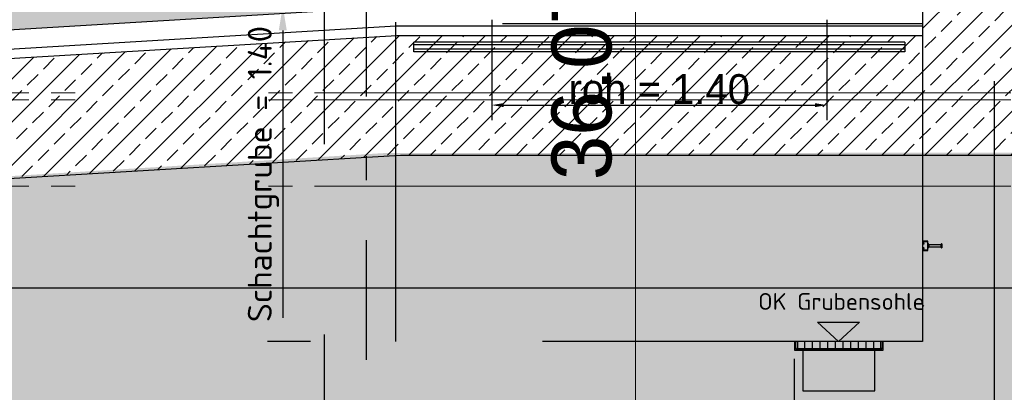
# Model space of a CAD drawing. Extents: x -805 to 3526, y -961 to 1039.
# Tile 190 of 256: x 982.23 to 986.34, y 30.06 to 31.62. Entities that reach past the tile are written whole.
import ezdxf
from ezdxf.enums import TextEntityAlignment as Align

# ---------------------------------------------------------------- set-up
doc = ezdxf.new("R2010")
doc.units = 0
for name, pattern in [('_Ebene_', [4, 2, -1, 0, -1]), ('ACAD_ISO10W100', [18, 12, -3, 0, -3]), ('AUSGEZOGEN', [2, 1, 1]), ('P-HP-Dorsten 2022 - Schnitt - Schnitt 9 rechts der Rampe$0$_Ebene_', [4, 2, -1, 0, -1]), ('STRICHPUNKT', [1, 0.5, -0.25, 0, -0.25]), ('VERDECKT2', [4.7625, 3.175, -1.5875])]:
    doc.linetypes.add(name, pattern=pattern)
doc.layers.get('0').update_dxf_attribs({"color": 251})
for name, color, linetype, lineweight in [('A-FLOR-LEVL', 51, 'Continuous', 5), ('EB-2273S-Q-ACHSE', 7, 'STRICHPUNKT', 25), ('EB-2273S-Q-BAL-LIN', 7, 'Continuous', 25), ('EB-2273S-Q-LOT-LIN', 7, 'Continuous', 18), ('EB-2273S-Q-LOT-TXT', 7, 'Continuous', 25), ('P-HP-Dorsten 2022 - Schnitt - Schnitt 9 rechts der Rampe$0$A-FLOR-LEVL', 51, 'Continuous', 5), ('TTK-B-Bestand', 252, 'Continuous', 35), ('TTK-P-Aufzug vorne', 251, 'Continuous', 25), ('TTK-P-Treppe oben', 12, 'Continuous', 25), ('TTK-P-Treppe unten', 12, 'Continuous', 25), ('VA_NEUBAU_TXT_025', 12, 'Continuous', 25)]:
    doc.layers.add(name, color=color, linetype=linetype, lineweight=lineweight)
for name, color, linetype in [('TTK-P-Bahnsteig', 12, 'Continuous'), ('TTK-P-Bodenaustausch', 162, 'Continuous'), ('TTK-P-Planung', 12, 'Continuous'), ('TTK-P-QP Block', 162, 'Continuous'), ('TTK-P-Schraffur', 42, 'Continuous'), ('TTK-P-TEXT', 12, 'AUSGEZOGEN'), ('TTK-P-Verm', 251, 'Continuous'), ('TTK-QP-links', 250, 'Continuous'), ('TTK-QP-rechts', 251, 'Continuous'), ('TTK-Schnittlinien 200', 3, 'Continuous')]:
    doc.layers.add(name, color=color, linetype=linetype)
doc.styles.add('AKG DIN 6776', font='AKG_DIN67.TTF')
doc.styles.add('AKGDIN6776', font='AKG_DIN67.TTF', dxfattribs={"height": 2.5})
doc.styles.add('iso', font='isocpeur.ttf')
doc.styles.add('k_isocp', font='k_isocp.shx')
doc.styles.add('Notiztext (DIN)', font='isocpeur.ttf')
doc.styles.add('PROVI', font='PROVI.SHX')
doc.dimstyles.new('TTK', dxfattribs={"dimtxt": 2.5, "dimasz": 2.5, "dimexe": 3.5, "dimexo": 0.1, "dimgap": 1, "dimtad": 1, "dimzin": 0, "dimtxsty": 'AKG DIN 6776', "dimblk": 'OBLIQUE', "dimcen": -0.09, "dimdle": 3, "dimclrd": 256, "dimclre": 256, "dimclrt": 256, "dimadec": 3, "dimazin": 0, "dimtfac": 1, "dimtofl": 0, "dimtmove": 0, "dimatfit": 3, "dimldrblk": 'OBLIQUE', "dimfxl": 7, "dimfxlon": 1, "dimtolj": 1, "dimtzin": 0, "dimlwd": -1, "dimlwe": -1, "dimarcsym": 0})
doc.dimstyles.new('TTK$6', dxfattribs={"dimtxt": 2.5, "dimasz": 2.5, "dimexe": 3.5, "dimexo": 0.1, "dimgap": 1, "dimtad": 1, "dimzin": 0, "dimtxsty": 'AKG DIN 6776', "dimblk": 'OBLIQUE', "dimcen": -0.09, "dimdle": 3, "dimse1": 1, "dimse2": 1, "dimclrd": 256, "dimclre": 256, "dimclrt": 256, "dimadec": 3, "dimazin": 0, "dimtfac": 1, "dimtofl": 0, "dimtmove": 0, "dimatfit": 3, "dimldrblk": 'OBLIQUE', "dimfxl": 7, "dimfxlon": 1, "dimtolj": 1, "dimtzin": 0, "dimlwd": -1, "dimlwe": -1, "dimarcsym": 0})

# ---------------------------------------------------------------- blocks, each defined once
blk = doc.blocks.new('_OBLIQUE')
at = {"color": 0, "linetype": 'ByBlock'}
blk.add_line((-0.5, -0.5), (0.5, 0.5), dxfattribs=at)
blk = doc.blocks.new('*D672')
at = {"layer": 'DEFPOINTS', "color": 0}
for p in [(983.7992, 34.3606), (983.7992, 31.6749), (977.7992, 31.3149)]:
    blk.add_point(p, dxfattribs=at)
at = {"layer": 'TTK-P-Verm'}
for p, q in [((977.7992, 33.6606), (977.7992, 34.7106)), ((983.7992, 33.6606), (983.7992, 34.7106)), ((977.4992, 34.3606), (984.0992, 34.3606))]:
    blk.add_line(p, q, dxfattribs=at)
at = {"layer": 'TTK-P-Verm', "xscale": 0.25, "yscale": 0.25, "zscale": 0.25, "rotation": 180}
blk.add_blockref('_OBLIQUE', (977.7992, 34.3606), dxfattribs=at)
at = {"layer": 'TTK-P-Verm', "xscale": 0.25, "yscale": 0.25, "zscale": 0.25}
blk.add_blockref('_OBLIQUE', (983.7992, 34.3606), dxfattribs=at)
at = {"layer": 'TTK-P-Verm', "insert": (981.0661, 34.6042), "char_height": 0.25, "attachment_point": 5, "style": 'AKG DIN 6776'}
blk.add_mtext('\\A1;6,00', dxfattribs=at)
blk = doc.blocks.new('*D549')
at = {"layer": 'DEFPOINTS', "color": 0}
for p in [(1594.653, 36.7397), (1594.3062, 36.5752), (8.2233, 0)]:
    blk.add_point(p, dxfattribs=at)
at = {"layer": 'TTK-B-Bestand', "insert": (1594.1093, 36.9835), "char_height": 0.25, "attachment_point": 5, "style": 'AKG DIN 6776'}
blk.add_mtext('\\A1;36,588', dxfattribs=at)
blk = doc.blocks.new('*D548')
at = {"layer": 'DEFPOINTS', "color": 0}
for p in [(1585.5366, 36.7706), (1585.0459, 36.614), (-0.8681, 0.0309)]:
    blk.add_point(p, dxfattribs=at)
at = {"layer": 'TTK-B-Bestand', "insert": (1585.0178, 37.0144), "char_height": 0.25, "attachment_point": 5, "style": 'AKG DIN 6776'}
blk.add_mtext('\\A1;36,621', dxfattribs=at)
blk = doc.blocks.new('HK-DIM-1-1-U')
at = {"flags": 128}
blk.add_lwpolyline([(0, 0, 0, 1.1676, 0), (0, 1.1676, 1.1676, 1.1676, 0)], format="xyseb", dxfattribs=at)
at = {"style": 'k_isocp'}
blk.add_attdef('HK_DIM_VAL', text='', height=2.5, dxfattribs=at).set_placement((0.331615, 2.72183), align=Align.CENTER)
blk = doc.blocks.new('*D547')
at = {"layer": 'DEFPOINTS', "color": 0}
for p in [(1244.5951, 35.6713), (1244.1853, 35.5313), (0, 0)]:
    blk.add_point(p, dxfattribs=at)
at = {"layer": 'TTK-P-Treppe unten', "insert": (1244.1389, 35.9152), "char_height": 0.25, "attachment_point": 5, "style": 'AKG DIN 6776', "bg_fill": 3, "box_fill_scale": 1.1, "bg_fill_color": 256, "bg_fill_true_color": 13158600, "bg_fill_transparency": 0}
blk.add_mtext('\\A1;35,53', dxfattribs=at)
blk = doc.blocks.new('*D546')
at = {"layer": 'DEFPOINTS', "color": 0}
for p in [(1248.9571, 37.4519), (1249.0816, 37.3335), (0, 0)]:
    blk.add_point(p, dxfattribs=at)
at = {"layer": 'TTK-P-Treppe unten', "insert": (1249.4133, 37.6958), "char_height": 0.25, "attachment_point": 5, "style": 'AKG DIN 6776'}
blk.add_mtext('\\A1;37,33', dxfattribs=at)
blk = doc.blocks.new('*D545')
at = {"layer": 'DEFPOINTS', "color": 0}
for p in [(1259.6018, 37.4765), (1259.6991, 37.3874), (0.198, 0.0396)]:
    blk.add_point(p, dxfattribs=at)
at = {"layer": 'TTK-P-Treppe unten', "insert": (1259.1455, 37.7204), "char_height": 0.25, "attachment_point": 5, "style": 'AKG DIN 6776'}
blk.add_mtext('\\A1;37,35', dxfattribs=at)
blk = doc.blocks.new('2481114')
at = {"layer": 'EB-2273S-Q-ACHSE'}
blk.add_line((2.6768, -8.4329), (2.6768, 5.458), dxfattribs=at)
at = {"layer": 'EB-2273S-Q-BAL-LIN'}
blk.add_line((-11.8, -5.9329), (12.8871, -5.9329), dxfattribs=at)
at = {"layer": 'EB-2273S-Q-LOT-LIN'}
blk.add_line((3.8, -8.4329), (3.8, -0.3575), dxfattribs=at)
at = {"layer": 'EB-2273S-Q-LOT-TXT', "style": 'PROVI'}
blk.add_text('36.075', height=0.25, rotation=90, dxfattribs=at).set_placement((3.7, -5.4829))
blk = doc.blocks.new('*D570')
at = {"layer": 'DEFPOINTS', "color": 0}
for p in [(985.9992, 35.2748), (985.9992, 31.6749), (987.3355, 31.6749)]:
    blk.add_point(p, dxfattribs=at)
at = {"layer": 'TTK-P-Verm'}
for p, q in [((987.3355, 35.5748), (987.3355, 31.3749)), ((986.6355, 35.2748), (987.6855, 35.2748)), ((986.6355, 31.6749), (987.6855, 31.6749))]:
    blk.add_line(p, q, dxfattribs=at)
at = {"layer": 'TTK-P-Verm', "xscale": 0.25, "yscale": 0.25, "zscale": 0.25}
for p, rotation in [((987.3355, 35.2748), 90), ((987.3355, 31.6749), 270)]:
    blk.add_blockref('_OBLIQUE', p, dxfattribs=dict(at, rotation=rotation))
at = {"layer": 'TTK-P-Verm', "insert": (987.0917, 33.4748), "char_height": 0.25, "attachment_point": 5, "rotation": 90, "style": 'AKG DIN 6776', "bg_fill": 3, "box_fill_scale": 1.1, "bg_fill_color": 256, "bg_fill_true_color": 13158600, "bg_fill_transparency": 0}
blk.add_mtext('\\A1;3,60', dxfattribs=at)
blk = doc.blocks.new('*D569')
at = {"layer": 'DEFPOINTS', "color": 0}
for p in [(985.9992, 31.5549), (985.9992, 31.0549), (987.3355, 31.0549)]:
    blk.add_point(p, dxfattribs=at)
at = {"layer": 'TTK-P-Verm'}
for p, q in [((987.3355, 31.8549), (987.3355, 30.7549)), ((986.6355, 31.5549), (987.6855, 31.5549)), ((986.6355, 31.0549), (987.6855, 31.0549))]:
    blk.add_line(p, q, dxfattribs=at)
at = {"layer": 'TTK-P-Verm', "xscale": 0.25, "yscale": 0.25, "zscale": 0.25}
for p, rotation in [((987.3355, 31.5549), 90), ((987.3355, 31.0549), 270)]:
    blk.add_blockref('_OBLIQUE', p, dxfattribs=dict(at, rotation=rotation))
at = {"layer": 'TTK-P-Verm', "insert": (987.1105, 31.3049), "char_height": 0.25, "attachment_point": 5, "rotation": 90, "style": 'AKG DIN 6776', "bg_fill": 3, "box_fill_scale": 1.1, "bg_fill_color": 256, "bg_fill_true_color": 13158600, "bg_fill_transparency": 0}
blk.add_mtext('\\A1;50', dxfattribs=at)
blk = doc.blocks.new('*D568')
at = {"layer": 'DEFPOINTS', "color": 0}
for p in [(985.9695, 31.6749), (987.3355, 31.6749), (985.9695, 31.5549)]:
    blk.add_point(p, dxfattribs=at)
at = {"layer": 'TTK-P-Verm'}
for p, q in [((987.3355, 31.6749), (987.3355, 31.9249)), ((986.6355, 31.6749), (987.6855, 31.6749)), ((986.6355, 31.5549), (987.6855, 31.5549)), ((987.3355, 31.5549), (987.3355, 31.3049))]:
    blk.add_line(p, q, dxfattribs=at)
at = {"layer": 'TTK-P-Verm', "xscale": 0.25, "yscale": 0.25, "zscale": 0.25}
for p, rotation in [((987.3355, 31.6749), 270), ((987.3355, 31.5549), 90)]:
    blk.add_blockref('_OBLIQUE', p, dxfattribs=dict(at, rotation=rotation))
at = {"layer": 'TTK-P-Verm', "insert": (986.8853, 31.8611), "char_height": 0.25, "attachment_point": 5, "rotation": 90, "style": 'AKG DIN 6776', "bg_fill": 3, "box_fill_scale": 1.1, "bg_fill_color": 256, "bg_fill_true_color": 13158600, "bg_fill_transparency": 0}
blk.add_mtext('\\A1;12', dxfattribs=at)
blk = doc.blocks.new('Schnitt7links neben rampe')
at = {"layer": 'A-FLOR-LEVL', "linetype": '_Ebene_'}
for p, q in [((-17.0156, -8.5253), (20.1956, -8.5253)), ((-17.0156, -8.5553), (20.1956, -8.5553)), ((-17.0156, -8.9153), (20.1956, -8.9153))]:
    blk.add_line(p, q, dxfattribs=at)
blk = doc.blocks.new('P-HP-Dorsten 2022 - Schnitt - Schnitt 9 rechts der Rampe')
at = {"layer": 'P-HP-Dorsten 2022 - Schnitt - Schnitt 9 rechts der Rampe$0$A-FLOR-LEVL', "linetype": 'P-HP-Dorsten 2022 - Schnitt - Schnitt 9 rechts der Rampe$0$_Ebene_'}
for p, q in [((3138.7361, 35231.08), (3179.5241, 35231.08)), ((3138.7361, 35231.05), (3179.5241, 35231.05)), ((3138.7361, 35230.69), (3179.5241, 35230.69))]:
    blk.add_line(p, q, dxfattribs=at)
blk = doc.blocks.new('*D540')
at = {"layer": 'DEFPOINTS', "color": 0}
for p in [(1239.4124, 37.4656), (1239.2481, 37.3256), (-4.9372, 1.7943)]:
    blk.add_point(p, dxfattribs=at)
at = {"layer": 'TTK-P-Treppe unten', "insert": (1238.8681, 37.7095), "char_height": 0.25, "attachment_point": 5, "style": 'AKG DIN 6776', "bg_fill": 3, "box_fill_scale": 1.1, "bg_fill_color": 256, "bg_fill_true_color": 13158600, "bg_fill_transparency": 0}
blk.add_mtext('\\A1;37,329', dxfattribs=at)
blk = doc.blocks.new('*D538')
at = {"layer": 'DEFPOINTS', "color": 0}
for p in [(1076.6395, 36.011), (1076.7895, 35.997), (0, 0)]:
    blk.add_point(p, dxfattribs=at)
at = {"layer": 'TTK-P-Treppe oben', "insert": (1076.1833, 36.2548), "char_height": 0.25, "attachment_point": 5, "style": 'AKG DIN 6776'}
blk.add_mtext('\\A1;36,00', dxfattribs=at)
blk = doc.blocks.new('*D536')
at = {"layer": 'DEFPOINTS', "color": 0}
for p in [(1593.4264, 36.6522), (1593.9095, 36.6522), (733.0659, 0.1071)]:
    blk.add_point(p, dxfattribs=at)
at = {"layer": 'TTK-P-TEXT', "insert": (1594.4538, 36.896), "char_height": 0.25, "attachment_point": 5, "style": 'AKG DIN 6776'}
blk.add_mtext('\\A1;36,589', dxfattribs=at)

msp = doc.modelspace()

# ---------------------------------------------------------------- hatches: boundary and pattern name
at = {"layer": 'TTK-P-Bodenaustausch', "transparency": 33554457}
h = msp.add_hatch(color=251, dxfattribs=at)
h.dxf.hatch_style = 1
h.paths.add_polyline_path([(983.7992, 35.2748), (978.4992, 35.2748), (977.2742, 35.5748), (977.2742, 35.4616), (977.2541, 35.4597), (976.9242, 35.4172), (975.5258, 34.493), (972.6546, 32.5953), (972.2609, 32.5911), (972.2609, 31.0418), (976.2992, 31.2849), (977.7992, 31.3156), (983.7992, 31.6749)])
at = {"layer": 'TTK-P-Bodenaustausch'}
h = msp.add_hatch(dxfattribs=at)
h.set_pattern_fill('AR-SAND', color=251, scale=0.004)
h.set_pattern_definition([(37.5, (994.53766, 33.64866), (-0.0064001, 0.1957653), [0, -0.154432, 0, -0.17272, 0, -0.1651]), (7.5, (994.53766, 33.64866), (0.1798093, 0.28673), [0, -0.083312, 0, -0.139192, 0, -0.05334]), (327.5, (994.4127, 33.64866), (0.316397, 0.0005749), [0, -0.0508, 0, -0.18288, 0, -0.23876]), (317.5, (994.4127, 33.64866), (0.3054226, 0.0891717), [0, -0.0254, 0, -0.119888, 0, -0.13716])])
h.paths.add_polyline_path([(987.6063, 31.0651), (983.7562, 31.0635), (977.7863, 30.696), (976.2492, 30.6763), (972.2609, 30.4207), (972.2609, 30.6411), (970.2992, 30.5226), (970.2992, 29.0405), (987.6063, 29.0405)])
at = {"layer": 'TTK-P-Schraffur'}
h = msp.add_hatch(dxfattribs=at)
h.set_pattern_fill('ANSI33', color=251, scale=0.02)
h.set_pattern_definition([(45, (977.34285, 30.65075), (-0.0898026, 0.0898026), []), (45, (977.43266, 30.65075), (-0.0898026, 0.0898026), [0.0635, -0.03175])])
h.paths.add_polyline_path([(978.812, 31.2554), (977.8016, 31.1949), (977.2742, 31.1843), (977.2742, 30.6842), (977.8116, 30.695), (977.824, 30.6952), (978.9107, 30.7604), (983.8178, 31.0549), (986.5004, 31.0549), (986.498, 35.7748), (978.5, 35.7748), (977.2742, 35.8748), (977.2742, 35.5748), (978.4992, 35.2748), (985.9983, 35.2758), (986.0001, 31.5549), (983.7992, 31.5549)])

# ---------------------------------------------------------------- linework, layer by layer
at = {"layer": 'TTK-P-Planung', "color": 251}
for p, q in [((986.0001, 31.5549), (985.9983, 35.2348)), ((977.7992, 31.3149), (983.7992, 31.6749)), ((977.8024, 31.2349), (983.7992, 31.5947)), ((983.7992, 31.5947), (986.0001, 31.5948)), ((984.2445, 31.6048), (986.0001, 31.6048)), ((977.804, 31.1949), (983.8028, 31.5549)), ((983.8028, 31.5549), (985.9992, 31.5549)), ((977.824, 30.6952), (983.8178, 31.0549)), ((983.8178, 31.0549), (986.5004, 31.0549))]:
    msp.add_line(p, q, dxfattribs=at)
at = {"layer": 'TTK-Schnittlinien 200', "color": 251, "linetype": 'ACAD_ISO10W100', "ltscale": 0.5}
msp.add_line((985.4623, 30.2041), (985.4623, 28.5169), dxfattribs=at)

# ---------------------------------------------------------------- block references
at = {"layer": 'VA_NEUBAU_TXT_025', "color": 251, "xscale": 0.1905150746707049, "yscale": 0.1905150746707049, "zscale": 0.1905150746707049}
msp.add_blockref('HK-DIM-1-1-U', (983.7992, 31.6749), dxfattribs=at)

# ---------------------------------------------------------------- dimensions: what is measured, and where the dimension line sits
at = {"layer": 'TTK-B-Bestand', "color": 251}
for feature_location, offset, origin, text, picture, middle in [((1585.0459, 36.614), (0.4461, 0.1576), (-0.8681, 0.0309), '36,621', '*D548', (1585.0178, 37.0144)), ((1594.3062, 36.5752), (0.2947, 0.1656), (8.2233, 0), '36,588', '*D549', (1594.1093, 36.9835))]:
    dim = msp.add_ordinate_dim(feature_location=feature_location, offset=offset, dtype=0, origin=origin, text=text, dimstyle='TTK$6', override={"dimscale": 0, "dimdec": 3, "dimtmove": 1, "dimfxlon": 0}, dxfattribs=at)
    dim.commit()
    dim.dimension.update_dxf_attribs({"geometry": picture, "text_midpoint": middle})
at = {"layer": 'TTK-P-Verm', "color": 251}
dim = msp.add_linear_dim(base=(983.7992, 34.3606), p1=(977.7992, 31.3149), p2=(983.7992, 31.6749), dimstyle='TTK', override={"dimscale": 0, "dimtmove": 0}, dxfattribs=at)
dim.commit()
dim.dimension.update_dxf_attribs({"geometry": '*D672', "text_midpoint": (981.0661, 34.3606), "dimtype": 160})

# ---------------------------------------------------------------- next in the draw order: dimensions: what is measured, and where the dimension line sits
at = {"layer": 'TTK-P-Treppe unten', "color": 251}
dim = msp.add_ordinate_dim(feature_location=(1244.1853, 35.5313), offset=(0.4098, 0.14), dtype=0, origin=(0, 0), dimstyle='TTK$6', override={"dimscale": 0, "dimtfill": 1}, dxfattribs=at)
dim.commit()
dim.dimension.update_dxf_attribs({"geometry": '*D547', "text_midpoint": (1244.1389, 35.9152)})

# ---------------------------------------------------------------- next in the draw order: block references
at = {"layer": 'TTK-P-QP Block', "color": 251}
msp.add_blockref('2481114', (980.9992, 36.4329), dxfattribs=at)
at = {"layer": 'TTK-QP-links', "color": 251}
msp.add_blockref('Schnitt7links neben rampe', (984.9824, 39.8403), dxfattribs=at)
at = {"layer": 'TTK-QP-rechts', "color": 251}
msp.add_blockref('P-HP-Dorsten 2022 - Schnitt - Schnitt 9 rechts der Rampe', (-2175.7771, -35199.765), dxfattribs=at)

# ---------------------------------------------------------------- next in the draw order: dimensions: what is measured, and where the dimension line sits
at = {"layer": 'TTK-P-Treppe unten', "color": 251}
for feature_location, offset, origin, picture, middle in [((1259.6991, 37.3874), (-0.0973, 0.0891), (0.198, 0.0396), '*D545', (1259.1455, 37.7204)), ((1249.0816, 37.3335), (-0.1245, 0.1184), (0, 0), '*D546', (1249.4133, 37.6958))]:
    dim = msp.add_ordinate_dim(feature_location=feature_location, offset=offset, dtype=0, origin=origin, dimstyle='TTK$6', override={"dimscale": 0}, dxfattribs=at)
    dim.commit()
    dim.dimension.update_dxf_attribs({"geometry": picture, "text_midpoint": middle})

# ---------------------------------------------------------------- next in the draw order: dimensions: what is measured, and where the dimension line sits
at = {"layer": 'TTK-P-Verm', "color": 251}
dim = msp.add_linear_dim(base=(987.3355, 31.6749), p1=(985.9992, 35.2748), p2=(985.9992, 31.6749), angle=90, dimstyle='TTK', override={"dimscale": 0, "dimtfill": 1}, dxfattribs=at)
dim.commit()
dim.dimension.update_dxf_attribs({"geometry": '*D570', "text_midpoint": (987.0917, 33.4748)})

# ---------------------------------------------------------------- next in the draw order: dimensions: what is measured, and where the dimension line sits
dim = msp.add_linear_dim(base=(987.3355, 31.0549), p1=(985.9992, 31.5549), p2=(985.9992, 31.0549), angle=90, dimstyle='TTK', override={"dimscale": 0, "dimdec": 0, "dimlfac": 100, "dimtfill": 1}, dxfattribs=at)
dim.commit()
dim.dimension.update_dxf_attribs({"geometry": '*D569', "text_midpoint": (987.1105, 31.3049)})

# ---------------------------------------------------------------- next in the draw order: dimensions: what is measured, and where the dimension line sits
dim = msp.add_linear_dim(base=(987.3355, 31.6749), p1=(985.9695, 31.5549), p2=(985.9695, 31.6749), angle=90, dimstyle='TTK', override={"dimscale": 0, "dimdec": 0, "dimlfac": 100, "dimtmove": 1, "dimtfill": 1}, dxfattribs=at)
dim.commit()
dim.dimension.update_dxf_attribs({"geometry": '*D568', "text_midpoint": (987.1104, 31.8611), "dimtype": 160})

# ---------------------------------------------------------------- next in the draw order: dimensions: what is measured, and where the dimension line sits
at = {"layer": 'TTK-P-Treppe unten', "color": 251}
dim = msp.add_ordinate_dim(feature_location=(1239.2481, 37.3256), offset=(0.1119, 0.1412), dtype=0, origin=(-4.9372, 1.7943), text='37,329', dimstyle='TTK$6', override={"dimscale": 0, "dimtfill": 1}, dxfattribs=at)
dim.commit()
dim.dimension.update_dxf_attribs({"geometry": '*D540', "text_midpoint": (1238.8681, 37.7095)})

# ---------------------------------------------------------------- next in the draw order: linework, layer by layer
at = {"layer": 'TTK-P-Aufzug vorne', "color": 251, "linetype": 'VERDECKT2', "ltscale": 0.5}
for p, q in [((983.4992, 37.4498), (983.4992, 29.7758)), ((986.2992, 29.7758), (986.2992, 37.4498)), ((983.7992, 30.2758), (983.7992, 31.6103)), ((985.9992, 31.5732), (985.9992, 30.2758)), ((985.9992, 30.2758), (983.7992, 30.2758)), ((985.4642, 30.2758), (985.4642, 30.2408)), ((985.4657, 30.2758), (985.4642, 30.2758)), ((985.4682, 30.2498), (985.4682, 30.2733)), ((985.4772, 30.2758), (985.4752, 30.2758)), ((985.4752, 30.2758), (985.4752, 30.2458)), ((985.4772, 30.2458), (985.4772, 30.2758)), ((985.5072, 30.2758), (985.5052, 30.2758)), ((985.5052, 30.2758), (985.5052, 30.2458)), ((985.5072, 30.2458), (985.5072, 30.2758)), ((985.5392, 30.2758), (985.5372, 30.2758)), ((985.5372, 30.2758), (985.5372, 30.2458)), ((985.5392, 30.2458), (985.5392, 30.2758)), ((985.5712, 30.2758), (985.5692, 30.2758)), ((985.5692, 30.2758), (985.5692, 30.2458)), ((985.5712, 30.2458), (985.5712, 30.2758)), ((985.6032, 30.2758), (985.6012, 30.2758)), ((985.6012, 30.2758), (985.6012, 30.2458)), ((985.6032, 30.2458), (985.6032, 30.2758)), ((985.6352, 30.2758), (985.6332, 30.2758)), ((985.6332, 30.2758), (985.6332, 30.2458)), ((985.6352, 30.2458), (985.6352, 30.2758)), ((985.6672, 30.2758), (985.6652, 30.2758)), ((985.6652, 30.2758), (985.6652, 30.2458)), ((985.6672, 30.2458), (985.6672, 30.2758)), ((985.6992, 30.2758), (985.6972, 30.2758)), ((985.6972, 30.2758), (985.6972, 30.2458)), ((985.6992, 30.2458), (985.6992, 30.2758)), ((985.7312, 30.2758), (985.7292, 30.2758)), ((985.7292, 30.2758), (985.7292, 30.2458)), ((985.7312, 30.2458), (985.7312, 30.2758)), ((985.7632, 30.2758), (985.7612, 30.2758)), ((985.7612, 30.2758), (985.7612, 30.2458)), ((985.7632, 30.2458), (985.7632, 30.2758)), ((985.7952, 30.2758), (985.7932, 30.2758)), ((985.7932, 30.2758), (985.7932, 30.2458)), ((985.7952, 30.2458), (985.7952, 30.2758)), ((985.8252, 30.2758), (985.8232, 30.2758)), ((985.8232, 30.2758), (985.8232, 30.2458)), ((985.8252, 30.2458), (985.8252, 30.2758)), ((985.8302, 30.2733), (985.8302, 30.2498)), ((985.8342, 30.2758), (985.8327, 30.2758)), ((985.8342, 30.2408), (985.8342, 30.2758)), ((985.4642, 30.2408), (985.4992, 30.2408)), ((985.4967, 30.2448), (985.4732, 30.2448)), ((985.4752, 30.2458), (985.4772, 30.2458)), ((985.5052, 30.2458), (985.4772, 30.2458)), ((985.8016, 30.2448), (985.4968, 30.2448)), ((985.4992, 30.2408), (985.4992, 30.2423)), ((985.4992, 30.2408), (985.7992, 30.2408)), ((985.4992, 30.2408), (985.4992, 30.0708)), ((985.5052, 30.2458), (985.5072, 30.2458)), ((985.5372, 30.2458), (985.5072, 30.2458)), ((985.5372, 30.2458), (985.5392, 30.2458)), ((985.5692, 30.2458), (985.5392, 30.2458)), ((985.5692, 30.2458), (985.5712, 30.2458)), ((985.6012, 30.2458), (985.5712, 30.2458)), ((985.6012, 30.2458), (985.6032, 30.2458)), ((985.6332, 30.2458), (985.6032, 30.2458)), ((985.6332, 30.2458), (985.6352, 30.2458)), ((985.6652, 30.2458), (985.6352, 30.2458)), ((985.6652, 30.2458), (985.6672, 30.2458)), ((985.6972, 30.2458), (985.6672, 30.2458)), ((985.6972, 30.2458), (985.6992, 30.2458)), ((985.7292, 30.2458), (985.6992, 30.2458)), ((985.7292, 30.2458), (985.7312, 30.2458)), ((985.7612, 30.2458), (985.7312, 30.2458)), ((985.7612, 30.2458), (985.7632, 30.2458)), ((985.7932, 30.2458), (985.7632, 30.2458)), ((985.7932, 30.2458), (985.7952, 30.2458)), ((985.8232, 30.2458), (985.7952, 30.2458)), ((985.7992, 30.2423), (985.7992, 30.2408)), ((985.7992, 30.2408), (985.8342, 30.2408)), ((985.7992, 30.0708), (985.7992, 30.2408)), ((985.8252, 30.2448), (985.8017, 30.2448)), ((985.8232, 30.2458), (985.8252, 30.2458)), ((985.4992, 30.0708), (985.7992, 30.0708))]:
    msp.add_line(p, q, dxfattribs=at)
at = {"layer": 'TTK-P-Aufzug vorne', "color": 251}
for p, q in [((984.1992, 31.6198), (984.1992, 31.2)), ((985.5992, 31.6198), (985.5992, 31.2)), ((983.3267, 31.5758), (983.3267, 30.3758)), ((983.8742, 31.5148), (983.8742, 31.5258)), ((985.9242, 31.5258), (983.8742, 31.5258)), ((985.9242, 31.5148), (983.8742, 31.5148)), ((983.8742, 31.4969), (983.8742, 31.5148)), ((985.9242, 31.5258), (985.9242, 31.5148)), ((985.9242, 31.5148), (985.9242, 31.4969)), ((983.8742, 31.4858), (983.8742, 31.4968)), ((985.9242, 31.4968), (983.8742, 31.4968)), ((985.9242, 31.4858), (983.8742, 31.4858)), ((985.9242, 31.4968), (985.9242, 31.4858)), ((984.2492, 31.2635), (985.5492, 31.2635)), ((986.0212, 30.6958), (985.9992, 30.6958)), ((985.9992, 30.6958), (985.9992, 30.6848)), ((985.9992, 30.6848), (986.0054, 30.6848)), ((986.0054, 30.6848), (986.0012, 30.6938)), ((986.0012, 30.6938), (986.0192, 30.6938)), ((986.0192, 30.6938), (986.0192, 30.6578)), ((986.0212, 30.6558), (986.0212, 30.6958)), ((986.0213, 30.6865), (986.0213, 30.6862)), ((986.0213, 30.6862), (986.0213, 30.6859)), ((986.0213, 30.6859), (986.0214, 30.6856)), ((986.0214, 30.6856), (986.0215, 30.6853)), ((986.0215, 30.6853), (986.0216, 30.6851)), ((986.0216, 30.6851), (986.0217, 30.6848)), ((986.0217, 30.6848), (986.0218, 30.6845)), ((986.0218, 30.6845), (986.0219, 30.6843)), ((986.0219, 30.6843), (986.022, 30.684)), ((986.022, 30.684), (986.0222, 30.6838)), ((986.0222, 30.6838), (986.0223, 30.6835)), ((986.0223, 30.6835), (986.0225, 30.6833)), ((986.0225, 30.6833), (986.0226, 30.683)), ((986.0226, 30.683), (986.0228, 30.6828)), ((986.0228, 30.6828), (986.023, 30.6826)), ((986.023, 30.6826), (986.0232, 30.6824)), ((986.0232, 30.6824), (986.0234, 30.6822)), ((986.0234, 30.6822), (986.0236, 30.682)), ((986.0236, 30.682), (986.0238, 30.6818)), ((986.0238, 30.6818), (986.024, 30.6816)), ((986.024, 30.6816), (986.0243, 30.6814)), ((986.0243, 30.6814), (986.0245, 30.6813)), ((986.0245, 30.6813), (986.0248, 30.6811)), ((986.0248, 30.6811), (986.025, 30.681)), ((986.025, 30.681), (986.0252, 30.6809)), ((986.0252, 30.6809), (986.0252, 30.6802)), ((986.0252, 30.6801), (986.0252, 30.6716)), ((986.0752, 30.6799), (986.0252, 30.6799)), ((986.0777, 30.6838), (986.0752, 30.6799)), ((986.0752, 30.6799), (986.0752, 30.6718)), ((986.0797, 30.6848), (986.0777, 30.6848)), ((986.0777, 30.6848), (986.0777, 30.6841)), ((986.0777, 30.6838), (986.0777, 30.6678)), ((986.0797, 30.6848), (986.0797, 30.6668)), ((986.0054, 30.6668), (985.9992, 30.6668)), ((985.9992, 30.6668), (985.9992, 30.6558)), ((985.9992, 30.6558), (986.0212, 30.6558)), ((986.0012, 30.6578), (986.0054, 30.6668)), ((986.0192, 30.6578), (986.0012, 30.6578)), ((986.0213, 30.6654), (986.0212, 30.6651)), ((986.0214, 30.666), (986.0213, 30.6657)), ((986.0213, 30.6657), (986.0213, 30.6654)), ((986.0215, 30.6663), (986.0214, 30.666)), ((986.0216, 30.6668), (986.0215, 30.6665)), ((986.0215, 30.6665), (986.0215, 30.6663)), ((986.0217, 30.6671), (986.0216, 30.6668)), ((986.0219, 30.6673), (986.0217, 30.6671)), ((986.022, 30.6676), (986.0219, 30.6673)), ((986.0221, 30.6678), (986.022, 30.6676)), ((986.0223, 30.6681), (986.0221, 30.6678)), ((986.0224, 30.6683), (986.0223, 30.6681)), ((986.0226, 30.6686), (986.0224, 30.6683)), ((986.0228, 30.6688), (986.0226, 30.6686)), ((986.0229, 30.669), (986.0228, 30.6688)), ((986.0231, 30.6692), (986.0229, 30.669)), ((986.0233, 30.6694), (986.0231, 30.6692)), ((986.0235, 30.6696), (986.0233, 30.6694)), ((986.0238, 30.6698), (986.0235, 30.6696)), ((986.024, 30.67), (986.0238, 30.6698)), ((986.0242, 30.6702), (986.024, 30.67)), ((986.0245, 30.6703), (986.0242, 30.6702)), ((986.0247, 30.6705), (986.0245, 30.6703)), ((986.0249, 30.6706), (986.0247, 30.6705)), ((986.0252, 30.6708), (986.0249, 30.6706)), ((986.0252, 30.6718), (986.0752, 30.6718)), ((986.0252, 30.6714), (986.0252, 30.6708)), ((986.0752, 30.6718), (986.0777, 30.6678)), ((986.0777, 30.6676), (986.0777, 30.6668)), ((986.0777, 30.6668), (986.0797, 30.6668)), ((985.5607, 30.3576), (985.736, 30.3576)), ((985.6484, 30.2758), (985.5607, 30.3576)), ((985.736, 30.3576), (985.6484, 30.2758)), ((983.4422, 30.2758), (983.2632, 30.2758))]:
    msp.add_line(p, q, dxfattribs=at)
at = {"layer": 'TTK-P-Aufzug vorne', "color": 251, "linetype": 'Continuous'}
msp.add_line((985.9992, 30.4209), (986.0046, 30.4263), dxfattribs=at)
at = {"layer": 'TTK-P-Aufzug vorne', "color": 251, "linetype": 'VERDECKT2', "ltscale": 0.5}
for centre, radius, start, end in [((985.4657, 30.2733), 0.0025, 0, 90), ((985.8327, 30.2733), 0.0025, 90, 180), ((985.4732, 30.2498), 0.005, 180, 270), ((985.4967, 30.2423), 0.0025, 0, 90), ((985.8017, 30.2423), 0.0025, 90, 180), ((985.8252, 30.2498), 0.005, 270, 0)]:
    msp.add_arc(centre, radius, start, end, dxfattribs=at)
for points, knots in [([(985.4661, 30.2758), (985.4662, 30.2758), (985.4664, 30.2757), (985.4667, 30.2756), (985.4669, 30.2755), (985.4671, 30.2754), (985.4672, 30.2753), (985.4673, 30.2753), (985.4673, 30.2752)], [0.0970615, 0.0970615, 0.0970615, 0.0970615, 0.1666667, 0.25, 0.3333333, 0.375, 0.4166667, 0.4510505, 0.4510505, 0.4510505, 0.4510505]), ([(985.4676, 30.275), (985.4676, 30.2749), (985.4677, 30.2748), (985.4679, 30.2746), (985.468, 30.2743), (985.4681, 30.2739), (985.4682, 30.2737), (985.4682, 30.2735)], [0.5416667, 0.5416667, 0.5416667, 0.5416667, 0.5833333, 0.6666667, 0.75, 0.8333333, 0.9510505, 0.9510505, 0.9510505, 0.9510505]), ([(985.8308, 30.275), (985.8308, 30.2749), (985.8307, 30.2748), (985.8305, 30.2746), (985.8304, 30.2743), (985.8303, 30.2739), (985.8302, 30.2737), (985.8302, 30.2735)], [0.5416667, 0.5416667, 0.5416667, 0.5416667, 0.5833333, 0.6666667, 0.75, 0.8333333, 0.9510505, 0.9510505, 0.9510505, 0.9510505]), ([(985.8323, 30.2758), (985.8322, 30.2758), (985.832, 30.2757), (985.8317, 30.2756), (985.8315, 30.2755), (985.8313, 30.2754), (985.8312, 30.2753), (985.8311, 30.2753), (985.8311, 30.2752)], [0.0970615, 0.0970615, 0.0970615, 0.0970615, 0.1666667, 0.25, 0.3333333, 0.375, 0.4166667, 0.4510505, 0.4510505, 0.4510505, 0.4510505]), ([(985.4971, 30.2448), (985.4972, 30.2448), (985.4974, 30.2447), (985.4977, 30.2446), (985.4979, 30.2445), (985.4981, 30.2444), (985.4982, 30.2443), (985.4983, 30.2443), (985.4983, 30.2442)], [0.0970615, 0.0970615, 0.0970615, 0.0970615, 0.1666667, 0.25, 0.3333333, 0.375, 0.4166667, 0.4510505, 0.4510505, 0.4510505, 0.4510505]), ([(985.4986, 30.244), (985.4986, 30.2439), (985.4987, 30.2438), (985.4989, 30.2436), (985.499, 30.2433), (985.4991, 30.2429), (985.4992, 30.2427), (985.4992, 30.2425)], [0.5416667, 0.5416667, 0.5416667, 0.5416667, 0.5833333, 0.6666667, 0.75, 0.8333333, 0.9510505, 0.9510505, 0.9510505, 0.9510505]), ([(985.7998, 30.244), (985.7998, 30.2439), (985.7997, 30.2438), (985.7995, 30.2436), (985.7994, 30.2433), (985.7993, 30.2429), (985.7992, 30.2427), (985.7992, 30.2425)], [0.5416667, 0.5416667, 0.5416667, 0.5416667, 0.5833333, 0.6666667, 0.75, 0.8333333, 0.9510505, 0.9510505, 0.9510505, 0.9510505]), ([(985.8013, 30.2448), (985.8012, 30.2448), (985.801, 30.2447), (985.8007, 30.2446), (985.8005, 30.2445), (985.8003, 30.2444), (985.8002, 30.2443), (985.8001, 30.2443), (985.8001, 30.2442)], [0.0970615, 0.0970615, 0.0970615, 0.0970615, 0.1666667, 0.25, 0.3333333, 0.375, 0.4166667, 0.4510505, 0.4510505, 0.4510505, 0.4510505])]:
    msp.add_open_spline(points, degree=3, knots=knots, dxfattribs=at)
at = {"layer": 'TTK-P-Aufzug vorne', "color": 251}
for points in [[(983.3101, 31.5758), (983.3434, 31.5758), (983.3267, 31.6758)], [(984.2492, 31.2718), (984.2492, 31.2551), (984.1992, 31.2635)], [(985.5492, 31.2718), (985.5492, 31.2551), (985.5992, 31.2635)], [(983.3101, 30.3758), (983.3434, 30.3758), (983.3267, 30.2758)]]:
    msp.add_solid(points, dxfattribs=at)
at = {"layer": 'TTK-P-Bahnsteig', "color": 251}
msp.add_circle((473.7851, 39.1322), 1000, dxfattribs=at)

# ---------------------------------------------------------------- next in the draw order: texts
at = {"layer": 'TTK-P-Aufzug vorne', "color": 251, "style": 'iso'}
msp.add_text('OK Grubensohle', height=0.07, dxfattribs=at).set_placement((985.3124, 30.4085))
at = {"layer": 'TTK-P-Aufzug vorne', "color": 251, "insert": (983.2457, 30.9758), "char_height": 0.1, "attachment_point": 5, "rotation": 90, "style": 'Notiztext (DIN)'}
msp.add_mtext('\\A1;Schachtgrube = 1.40', dxfattribs=at)
at = {"layer": 'TTK-P-Aufzug vorne', "color": 251, "insert": (984.8992, 31.3295), "char_height": 0.125, "attachment_point": 5, "style": 'AKGDIN6776'}
msp.add_mtext('\\A1;roh = 1.40', dxfattribs=at)

# ---------------------------------------------------------------- next in the draw order: dimensions: what is measured, and where the dimension line sits
at = {"layer": 'TTK-P-TEXT', "color": 251}
dim = msp.add_ordinate_dim(feature_location=(1593.4264, 36.6522), offset=(0.4831, 0), dtype=0, origin=(733.0659, 0.1071), text='36,589', dimstyle='TTK$6', override={"dimscale": 0, "dimfxlon": 0}, dxfattribs=at)
dim.commit()
dim.dimension.update_dxf_attribs({"geometry": '*D536', "text_midpoint": (1594.4538, 36.896)})
at = {"layer": 'TTK-P-Treppe oben', "color": 251}
dim = msp.add_ordinate_dim(feature_location=(1076.7895, 35.997), offset=(-0.15, 0.014), dtype=0, origin=(0, 0), dimstyle='TTK$6', override={"dimscale": 0}, dxfattribs=at)
dim.commit()
dim.dimension.update_dxf_attribs({"geometry": '*D538', "text_midpoint": (1076.1833, 36.2548)})

doc.saveas('drawing.dxf')
